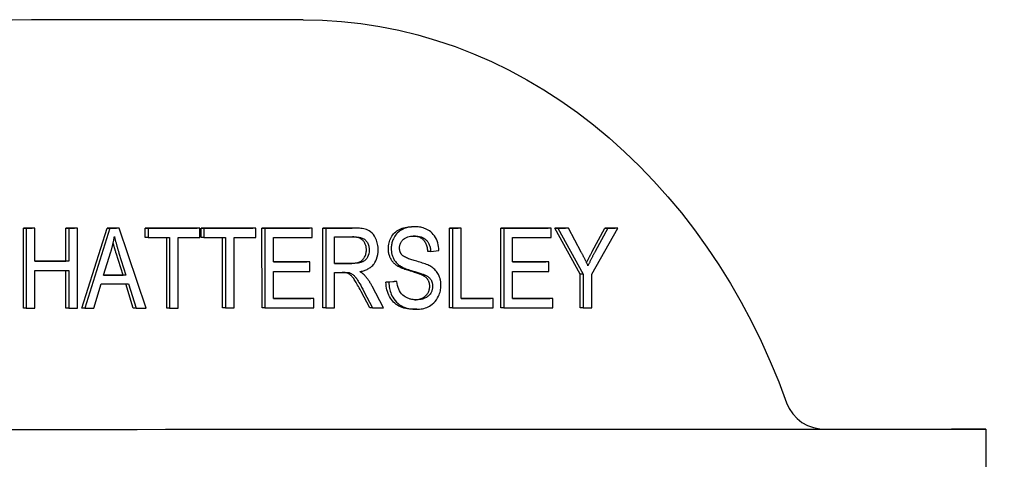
# Model space of a CAD drawing. Header units: millimetres. Extents: x 211 to 518, y 51 to 450.
# Tile 8 of 13: x 337 to 386, y 428 to 450. Entities that reach past the tile are written whole.
import ezdxf

# ---------------------------------------------------------------- set-up
doc = ezdxf.new("R2010")
doc.units = ezdxf.units.MM
doc.layers.add('Detail', color=2, linetype='Continuous')

msp = doc.modelspace()

# ---------------------------------------------------------------- linework, layer by layer
at = {"layer": 'Detail'}
for p, q in [((351.263, 450.393), (337.669, 450.393)), ((337.256, 435.942), (337.256, 439.942)), ((337.256, 439.942), (337.69, 439.942)), ((337.399, 439.942), (337.256, 439.942)), ((337.399, 439.942), (337.4, 435.942)), ((337.834, 439.942), (337.399, 439.942)), ((337.834, 439.942), (337.69, 439.942)), ((337.834, 438.298), (337.834, 439.942)), ((339.389, 438.299), (339.388, 439.942)), ((339.388, 439.942), (339.823, 439.942)), ((339.532, 439.942), (339.388, 439.942)), ((339.532, 439.942), (339.532, 438.299)), ((339.966, 439.942), (339.532, 439.942)), ((339.966, 439.942), (339.823, 439.942)), ((339.967, 435.942), (339.966, 439.942)), ((340.188, 435.942), (341.446, 439.943)), ((341.59, 439.943), (340.332, 435.942)), ((341.446, 439.943), (341.916, 439.943)), ((341.59, 439.943), (341.446, 439.943)), ((342.059, 439.943), (341.59, 439.943)), ((342.059, 439.943), (341.916, 439.943)), ((343.399, 435.943), (342.059, 439.943)), ((343.354, 439.943), (345.952, 439.944)), ((343.354, 439.471), (343.354, 439.943)), ((343.498, 439.943), (343.354, 439.943)), ((346.095, 439.944), (343.498, 439.943)), ((343.498, 439.943), (343.498, 439.471)), ((346.095, 439.944), (345.952, 439.944)), ((346.095, 439.472), (346.095, 439.944)), ((346.151, 439.944), (348.749, 439.945)), ((346.151, 439.472), (346.151, 439.944)), ((346.295, 439.944), (346.151, 439.944)), ((348.892, 439.945), (346.295, 439.944)), ((346.295, 439.944), (346.295, 439.472)), ((348.892, 439.945), (348.749, 439.945)), ((348.892, 439.473), (348.892, 439.945)), ((349.203, 439.945), (351.576, 439.946)), ((349.204, 435.945), (349.203, 439.945)), ((349.347, 439.945), (349.203, 439.945)), ((351.719, 439.946), (349.347, 439.945)), ((349.347, 439.945), (349.347, 435.945)), ((351.719, 439.946), (351.576, 439.946)), ((351.719, 439.473), (351.719, 439.946)), ((352.255, 439.946), (353.709, 439.947)), ((352.256, 435.946), (352.255, 439.946)), ((352.398, 439.946), (352.255, 439.946)), ((353.852, 439.947), (352.398, 439.946)), ((352.398, 439.946), (352.399, 435.946)), ((353.853, 439.947), (353.71, 439.947)), ((356.829, 440.018), (356.686, 440.018)), ((358.592, 435.948), (358.591, 439.948)), ((358.591, 439.948), (359.026, 439.948)), ((358.734, 439.948), (358.591, 439.948)), ((359.169, 439.948), (358.734, 439.948)), ((358.734, 439.948), (358.735, 435.948)), ((359.169, 439.948), (359.026, 439.948)), ((359.17, 436.421), (359.169, 439.948)), ((361.163, 439.949), (363.536, 439.95)), ((361.164, 435.949), (361.163, 439.949)), ((361.307, 439.949), (361.163, 439.949)), ((363.679, 439.95), (361.307, 439.949)), ((361.307, 439.949), (361.308, 435.949)), ((363.679, 439.95), (363.536, 439.95)), ((363.679, 439.477), (363.679, 439.95)), ((365.132, 437.645), (363.868, 439.95)), ((363.868, 439.95), (364.395, 439.95)), ((364.011, 439.95), (363.868, 439.95)), ((364.538, 439.95), (364.011, 439.95)), ((364.011, 439.95), (365.276, 437.645)), ((364.538, 439.95), (364.395, 439.95)), ((365.185, 438.743), (364.538, 439.95)), ((365.71, 437.645), (367.018, 439.951)), ((365.734, 438.773), (366.37, 439.951)), ((366.514, 439.951), (365.877, 438.773)), ((366.37, 439.951), (366.875, 439.951)), ((366.514, 439.951), (366.37, 439.951)), ((367.018, 439.951), (366.514, 439.951)), ((367.018, 439.951), (366.875, 439.951)), ((343.498, 439.471), (343.354, 439.471)), ((343.498, 439.471), (344.577, 439.471)), ((344.434, 435.944), (344.433, 439.471)), ((344.577, 439.471), (344.577, 435.944)), ((345.011, 439.471), (346.095, 439.472)), ((345.012, 435.944), (345.011, 439.471)), ((346.295, 439.472), (346.151, 439.472)), ((346.295, 439.472), (347.374, 439.472)), ((347.231, 435.945), (347.23, 439.472)), ((347.374, 439.472), (347.374, 435.945)), ((347.808, 439.472), (348.892, 439.473)), ((347.809, 435.945), (347.808, 439.472)), ((349.781, 439.473), (351.719, 439.473)), ((349.782, 438.25), (349.781, 439.473)), ((352.833, 439.504), (353.87, 439.505)), ((352.833, 438.181), (352.833, 439.504)), ((361.741, 439.476), (363.679, 439.477)), ((361.742, 438.254), (361.741, 439.476)), ((341.275, 437.583), (341.637, 438.757)), ((342.246, 437.583), (341.901, 438.693)), ((342.044, 438.693), (342.389, 437.583)), ((357.648, 438.783), (357.505, 438.783)), ((357.648, 438.783), (358.063, 438.823)), ((337.834, 438.298), (339.389, 438.299)), ((339.532, 438.299), (337.834, 438.298)), ((339.532, 438.299), (339.389, 438.299)), ((349.782, 438.25), (351.454, 438.251)), ((351.597, 438.251), (349.782, 438.25)), ((351.597, 438.251), (351.454, 438.251)), ((351.597, 437.778), (351.597, 438.251)), ((352.833, 438.181), (353.622, 438.181)), ((353.765, 438.181), (352.833, 438.181)), ((361.742, 438.254), (363.414, 438.254)), ((363.557, 438.254), (361.742, 438.254)), ((363.557, 438.254), (363.414, 438.254)), ((363.557, 437.782), (363.557, 438.254)), ((337.834, 435.942), (337.834, 437.826)), ((337.834, 437.826), (339.532, 437.826)), ((339.389, 435.942), (339.389, 437.826)), ((339.532, 437.826), (339.533, 435.942)), ((349.782, 436.418), (349.782, 437.778)), ((349.782, 437.778), (351.597, 437.778)), ((352.834, 435.946), (352.833, 437.724)), ((352.833, 437.724), (353.335, 437.724)), ((353.578, 437.706), (353.434, 437.706)), ((356.137, 438.045), (355.994, 438.045)), ((361.742, 437.781), (363.557, 437.782)), ((361.742, 436.422), (361.742, 437.781)), ((341.275, 437.583), (342.246, 437.583)), ((342.389, 437.583), (341.275, 437.583)), ((342.389, 437.583), (342.246, 437.583)), ((355.407, 437.234), (355.817, 437.277)), ((355.551, 437.234), (355.407, 437.234)), ((355.96, 437.277), (355.551, 437.234)), ((355.96, 437.277), (355.817, 437.277)), ((357.359, 437.597), (357.215, 437.597)), ((365.133, 435.95), (365.132, 437.645)), ((365.276, 437.645), (365.132, 437.645)), ((365.276, 437.645), (365.276, 435.95)), ((365.711, 435.95), (365.71, 437.645)), ((340.791, 435.943), (341.151, 437.153)), ((341.151, 437.153), (342.524, 437.154)), ((342.761, 435.943), (342.381, 437.153)), ((342.524, 437.154), (342.904, 435.943)), ((354.598, 435.947), (354.164, 436.779)), ((354.307, 436.779), (354.742, 435.947)), ((355.284, 435.947), (354.717, 437.035)), ((349.782, 436.418), (351.651, 436.419)), ((351.795, 436.419), (349.782, 436.418)), ((351.795, 436.419), (351.651, 436.419)), ((351.795, 435.946), (351.795, 436.419)), ((359.17, 436.421), (360.64, 436.421)), ((360.783, 436.421), (359.17, 436.421)), ((360.783, 436.421), (360.64, 436.421)), ((360.783, 435.949), (360.783, 436.421)), ((361.742, 436.422), (363.612, 436.422)), ((363.755, 436.422), (361.742, 436.422)), ((363.755, 436.422), (363.612, 436.422)), ((363.755, 435.95), (363.755, 436.422)), ((337.4, 435.942), (337.256, 435.942)), ((337.4, 435.942), (337.834, 435.942)), ((339.533, 435.942), (339.389, 435.942)), ((339.533, 435.942), (339.967, 435.942)), ((340.332, 435.942), (340.188, 435.942)), ((340.332, 435.942), (340.791, 435.943)), ((342.904, 435.943), (342.761, 435.943)), ((342.904, 435.943), (343.399, 435.943)), ((344.577, 435.944), (344.434, 435.944)), ((344.577, 435.944), (345.012, 435.944)), ((347.374, 435.945), (347.231, 435.945)), ((347.374, 435.945), (347.809, 435.945)), ((349.347, 435.945), (349.204, 435.945)), ((349.347, 435.945), (351.795, 435.946)), ((352.399, 435.946), (352.256, 435.946)), ((352.399, 435.946), (352.834, 435.946)), ((354.742, 435.947), (354.598, 435.947)), ((354.742, 435.947), (355.284, 435.947)), ((356.949, 435.88), (356.805, 435.88)), ((358.735, 435.948), (358.592, 435.948)), ((358.735, 435.948), (360.783, 435.949)), ((361.308, 435.949), (361.164, 435.949)), ((361.308, 435.949), (363.755, 435.95)), ((365.276, 435.95), (365.133, 435.95)), ((365.276, 435.95), (365.711, 435.95)), ((377.225, 429.879), (383.724, 429.879)), ((385.442, 429.879), (385.443, 426.179))]:
    msp.add_line(p, q, dxfattribs=at)
at = {"layer": 'Detail', "flags": 128}
for points in [[(351.263, 450.393), (352.228, 450.372), (353.191, 450.308), (354.152, 450.201), (355.108, 450.053), (356.059, 449.862), (357.004, 449.63), (357.94, 449.356), (358.867, 449.041), (359.783, 448.685), (360.687, 448.29), (361.579, 447.856), (362.456, 447.383), (363.317, 446.872), (364.162, 446.324), (364.989, 445.739), (365.798, 445.12), (366.587, 444.465), (367.355, 443.777), (368.102, 443.056), (368.825, 442.303), (369.526, 441.52), (370.202, 440.707), (370.853, 439.865), (371.478, 438.996), (372.077, 438.101), (372.648, 437.18), (373.191, 436.236), (373.705, 435.269), (374.19, 434.28), (374.645, 433.272), (375.069, 432.245), (375.463, 431.2)], [(355.018, 438.856), (355.017, 438.929), (355.012, 439.001), (355.003, 439.073), (354.99, 439.145), (354.973, 439.215), (354.953, 439.284), (354.93, 439.351), (354.902, 439.416), (354.871, 439.48), (354.83, 439.551), (354.777, 439.627), (354.711, 439.701), (354.636, 439.766), (354.563, 439.815), (354.493, 439.85), (354.428, 439.874), (354.364, 439.893), (354.296, 439.909), (354.225, 439.922), (354.153, 439.931), (354.078, 439.938), (354.003, 439.943), (353.927, 439.946), (353.852, 439.947)], [(355.529, 438.914), (355.532, 438.989), (355.538, 439.063), (355.549, 439.136), (355.565, 439.208), (355.584, 439.278), (355.609, 439.347), (355.637, 439.415), (355.67, 439.481), (355.708, 439.544), (355.749, 439.604), (355.794, 439.66), (355.844, 439.712), (355.897, 439.76), (355.955, 439.804), (356.017, 439.844), (356.082, 439.88), (356.151, 439.912), (356.222, 439.94), (356.294, 439.964), (356.369, 439.983), (356.445, 439.998), (356.523, 440.009), (356.603, 440.015), (356.685, 440.018)], [(356.829, 440.018), (356.694, 440.012), (356.559, 439.993), (356.429, 439.961), (356.319, 439.923), (356.231, 439.883), (356.165, 439.847), (356.103, 439.807), (356.045, 439.763), (355.989, 439.714), (355.937, 439.659), (355.889, 439.599), (355.847, 439.538), (355.812, 439.478), (355.783, 439.419), (355.759, 439.363), (355.739, 439.312), (355.723, 439.264), (355.71, 439.215), (355.699, 439.166), (355.689, 439.117), (355.682, 439.067), (355.677, 439.016), (355.674, 438.965), (355.673, 438.914)], [(358.063, 438.823), (358.057, 438.922), (358.045, 439.02), (358.027, 439.117), (358.002, 439.211), (357.971, 439.303), (357.933, 439.392), (357.888, 439.477), (357.837, 439.558), (357.778, 439.633), (357.714, 439.702), (357.649, 439.76), (357.583, 439.809), (357.518, 439.849), (357.456, 439.883), (357.395, 439.911), (357.335, 439.935), (357.273, 439.955), (357.211, 439.973), (357.148, 439.987), (357.085, 439.998), (357.021, 440.007), (356.957, 440.013), (356.893, 440.017), (356.829, 440.018)], [(341.637, 438.757), (341.646, 438.788), (341.655, 438.819), (341.664, 438.851), (341.673, 438.882), (341.682, 438.914), (341.69, 438.945), (341.698, 438.977), (341.706, 439.009), (341.714, 439.04), (341.722, 439.072), (341.73, 439.104), (341.737, 439.136), (341.744, 439.168), (341.752, 439.2), (341.759, 439.232), (341.765, 439.264), (341.772, 439.296), (341.779, 439.328), (341.785, 439.36), (341.791, 439.393), (341.797, 439.425), (341.803, 439.457), (341.809, 439.49), (341.815, 439.522)], [(341.901, 438.693), (341.894, 438.717), (341.887, 438.74), (341.88, 438.763), (341.873, 438.786), (341.866, 438.809), (341.859, 438.831), (341.852, 438.854), (341.846, 438.876), (341.839, 438.898), (341.833, 438.92), (341.827, 438.941), (341.82, 438.962), (341.814, 438.984), (341.808, 439.005), (341.802, 439.025), (341.796, 439.046), (341.791, 439.066), (341.785, 439.086), (341.779, 439.106), (341.774, 439.126), (341.768, 439.146), (341.763, 439.165), (341.758, 439.184), (341.752, 439.203)], [(341.815, 439.522), (341.823, 439.487), (341.831, 439.452), (341.84, 439.417), (341.849, 439.382), (341.858, 439.347), (341.867, 439.311), (341.876, 439.276), (341.886, 439.241), (341.895, 439.206), (341.904, 439.172), (341.914, 439.138), (341.923, 439.104), (341.933, 439.069), (341.943, 439.035), (341.953, 439.001), (341.963, 438.966), (341.973, 438.932), (341.983, 438.897), (341.993, 438.863), (342.003, 438.829), (342.014, 438.795), (342.024, 438.761), (342.034, 438.727), (342.044, 438.693)], [(354.428, 438.855), (354.427, 438.902), (354.423, 438.946), (354.418, 438.99), (354.41, 439.032), (354.399, 439.073), (354.387, 439.112), (354.372, 439.15), (354.354, 439.186), (354.335, 439.222), (354.313, 439.255), (354.288, 439.288), (354.262, 439.319), (354.233, 439.348), (354.201, 439.375), (354.167, 439.399), (354.13, 439.421), (354.09, 439.44), (354.048, 439.457), (354.003, 439.471), (353.955, 439.483), (353.905, 439.492), (353.852, 439.499), (353.796, 439.503), (353.737, 439.505)], [(353.87, 439.505), (353.913, 439.504), (353.957, 439.502), (354, 439.498), (354.044, 439.493), (354.087, 439.485), (354.13, 439.475), (354.172, 439.463), (354.214, 439.448), (354.255, 439.43), (354.294, 439.409), (354.33, 439.386), (354.364, 439.359), (354.395, 439.33), (354.425, 439.297), (354.452, 439.261), (354.477, 439.223), (354.5, 439.182), (354.519, 439.14), (354.536, 439.095), (354.549, 439.049), (354.559, 439.001), (354.566, 438.953), (354.57, 438.905), (354.571, 438.855)], [(356.09, 438.95), (356.091, 438.985), (356.094, 439.02), (356.098, 439.054), (356.105, 439.088), (356.114, 439.121), (356.125, 439.154), (356.137, 439.185), (356.152, 439.215), (356.167, 439.244), (356.185, 439.271), (356.203, 439.298), (356.223, 439.323), (356.244, 439.347), (356.266, 439.37), (356.294, 439.396), (356.33, 439.423), (356.375, 439.452), (356.43, 439.479), (356.495, 439.504), (356.564, 439.523), (356.635, 439.536), (356.706, 439.545), (356.777, 439.55), (356.846, 439.551)], [(357.505, 438.783), (357.499, 438.843), (357.49, 438.9), (357.48, 438.954), (357.468, 439.006), (357.453, 439.056), (357.437, 439.104), (357.418, 439.149), (357.398, 439.192), (357.375, 439.232), (357.351, 439.27), (357.324, 439.306), (357.295, 439.339), (357.265, 439.37), (357.231, 439.399), (357.196, 439.425), (357.158, 439.448), (357.118, 439.47), (357.076, 439.488), (357.031, 439.505), (356.984, 439.519), (356.935, 439.53), (356.883, 439.539), (356.829, 439.545), (356.772, 439.55)], [(356.846, 439.551), (356.925, 439.549), (357.005, 439.542), (357.085, 439.529), (357.163, 439.508), (357.238, 439.481), (357.302, 439.448), (357.355, 439.414), (357.396, 439.381), (357.427, 439.351), (357.454, 439.323), (357.478, 439.292), (357.501, 439.26), (357.522, 439.227), (357.542, 439.191), (357.56, 439.154), (357.576, 439.116), (357.59, 439.076), (357.603, 439.036), (357.614, 438.995), (357.624, 438.954), (357.632, 438.911), (357.639, 438.869), (357.644, 438.826), (357.648, 438.783)], [(353.622, 438.181), (353.694, 438.183), (353.762, 438.186), (353.826, 438.192), (353.886, 438.2), (353.942, 438.211), (353.994, 438.223), (354.042, 438.239), (354.086, 438.256), (354.127, 438.276), (354.165, 438.299), (354.2, 438.325), (354.233, 438.354), (354.264, 438.385), (354.292, 438.42), (354.318, 438.457), (354.341, 438.497), (354.361, 438.539), (354.379, 438.582), (354.394, 438.625), (354.406, 438.67), (354.416, 438.715), (354.423, 438.761), (354.427, 438.808), (354.428, 438.855)], [(354.571, 438.855), (354.566, 438.76), (354.549, 438.667), (354.521, 438.578), (354.484, 438.496), (354.443, 438.431), (354.403, 438.381), (354.365, 438.343), (354.326, 438.312), (354.288, 438.287), (354.251, 438.266), (354.217, 438.251), (354.185, 438.239), (354.154, 438.228), (354.122, 438.219), (354.089, 438.211), (354.054, 438.204), (354.02, 438.199), (353.984, 438.194), (353.948, 438.19), (353.912, 438.187), (353.875, 438.184), (353.838, 438.183), (353.802, 438.182), (353.765, 438.181)], [(354.097, 437.767), (354.144, 437.775), (354.19, 437.785), (354.237, 437.796), (354.283, 437.809), (354.329, 437.824), (354.375, 437.84), (354.42, 437.858), (354.464, 437.878), (354.508, 437.9), (354.55, 437.924), (354.592, 437.951), (354.632, 437.979), (354.671, 438.01), (354.708, 438.044), (354.744, 438.08), (354.778, 438.119), (354.813, 438.165), (354.855, 438.226), (354.898, 438.304), (354.94, 438.398), (354.975, 438.507), (355, 438.621), (355.014, 438.737), (355.018, 438.856)], [(355.994, 438.045), (355.956, 438.07), (355.919, 438.097), (355.884, 438.124), (355.851, 438.153), (355.819, 438.182), (355.789, 438.213), (355.761, 438.244), (355.734, 438.277), (355.709, 438.31), (355.686, 438.345), (355.664, 438.38), (355.644, 438.417), (355.626, 438.454), (355.609, 438.492), (355.594, 438.531), (355.581, 438.571), (355.569, 438.611), (355.558, 438.652), (355.549, 438.694), (355.542, 438.736), (355.537, 438.78), (355.533, 438.824), (355.53, 438.868), (355.529, 438.914)], [(355.673, 438.914), (355.673, 438.876), (355.675, 438.839), (355.678, 438.802), (355.682, 438.765), (355.687, 438.728), (355.693, 438.692), (355.701, 438.656), (355.71, 438.62), (355.72, 438.584), (355.732, 438.548), (355.746, 438.51), (355.762, 438.47), (355.781, 438.43), (355.802, 438.389), (355.827, 438.348), (355.855, 438.307), (355.885, 438.267), (355.917, 438.229), (355.951, 438.194), (355.986, 438.16), (356.022, 438.128), (356.06, 438.099), (356.098, 438.071), (356.137, 438.045)], [(356.217, 438.594), (356.207, 438.605), (356.197, 438.617), (356.188, 438.629), (356.179, 438.642), (356.17, 438.655), (356.162, 438.668), (356.154, 438.682), (356.146, 438.696), (356.139, 438.71), (356.133, 438.725), (356.127, 438.74), (356.121, 438.755), (356.116, 438.771), (356.111, 438.786), (356.107, 438.802), (356.103, 438.818), (356.1, 438.834), (356.097, 438.851), (356.095, 438.867), (356.093, 438.884), (356.092, 438.9), (356.091, 438.917), (356.09, 438.934), (356.09, 438.95)], [(365.52, 438.066), (365.507, 438.095), (365.494, 438.124), (365.481, 438.153), (365.468, 438.181), (365.455, 438.21), (365.441, 438.239), (365.428, 438.267), (365.414, 438.296), (365.4, 438.324), (365.387, 438.352), (365.373, 438.381), (365.359, 438.409), (365.345, 438.437), (365.331, 438.465), (365.317, 438.493), (365.302, 438.521), (365.288, 438.549), (365.274, 438.577), (365.259, 438.605), (365.245, 438.632), (365.23, 438.66), (365.215, 438.688), (365.2, 438.715), (365.185, 438.743)], [(365.45, 438.219), (365.461, 438.241), (365.471, 438.262), (365.482, 438.284), (365.492, 438.305), (365.503, 438.327), (365.514, 438.349), (365.525, 438.371), (365.537, 438.394), (365.548, 438.416), (365.56, 438.439), (365.571, 438.462), (365.583, 438.485), (365.595, 438.508), (365.607, 438.531), (365.619, 438.555), (365.631, 438.579), (365.644, 438.602), (365.656, 438.626), (365.669, 438.65), (365.682, 438.675), (365.694, 438.699), (365.707, 438.724), (365.721, 438.749), (365.734, 438.773)], [(365.877, 438.773), (365.862, 438.745), (365.847, 438.716), (365.831, 438.687), (365.816, 438.657), (365.801, 438.628), (365.785, 438.599), (365.77, 438.57), (365.755, 438.54), (365.74, 438.511), (365.725, 438.482), (365.71, 438.452), (365.695, 438.423), (365.68, 438.394), (365.665, 438.364), (365.65, 438.335), (365.636, 438.305), (365.621, 438.275), (365.606, 438.246), (365.592, 438.216), (365.577, 438.186), (365.563, 438.156), (365.549, 438.126), (365.534, 438.096), (365.52, 438.066)], [(357.603, 438.054), (357.555, 438.08), (357.5, 438.104), (357.441, 438.129), (357.378, 438.153), (357.312, 438.176), (357.243, 438.199), (357.173, 438.221), (357.102, 438.243), (357.031, 438.264), (356.961, 438.284), (356.893, 438.304), (356.828, 438.323), (356.766, 438.342), (356.709, 438.359), (356.653, 438.377), (356.597, 438.396), (356.541, 438.416), (356.485, 438.438), (356.432, 438.46), (356.382, 438.484), (356.335, 438.508), (356.292, 438.534), (356.252, 438.562), (356.217, 438.594)], [(353.434, 437.706), (353.428, 437.707), (353.422, 437.708), (353.415, 437.71), (353.408, 437.711), (353.401, 437.712), (353.393, 437.713), (353.386, 437.714), (353.378, 437.715), (353.369, 437.716), (353.36, 437.717), (353.351, 437.718), (353.342, 437.719), (353.333, 437.72), (353.323, 437.72), (353.313, 437.721), (353.302, 437.721), (353.291, 437.722), (353.28, 437.722), (353.269, 437.723), (353.258, 437.723), (353.246, 437.723), (353.233, 437.724), (353.221, 437.724), (353.208, 437.724)], [(353.335, 437.724), (353.345, 437.724), (353.355, 437.724), (353.365, 437.724), (353.375, 437.724), (353.385, 437.723), (353.395, 437.723), (353.405, 437.723), (353.415, 437.723), (353.425, 437.722), (353.435, 437.722), (353.445, 437.721), (353.455, 437.721), (353.465, 437.72), (353.475, 437.72), (353.485, 437.719), (353.495, 437.718), (353.505, 437.717), (353.516, 437.716), (353.526, 437.715), (353.537, 437.713), (353.547, 437.712), (353.558, 437.71), (353.568, 437.708), (353.578, 437.706)], [(354.164, 436.779), (354.117, 436.866), (354.073, 436.948), (354.031, 437.025), (353.991, 437.096), (353.953, 437.163), (353.917, 437.223), (353.883, 437.279), (353.851, 437.329), (353.821, 437.375), (353.792, 437.417), (353.763, 437.456), (353.735, 437.492), (353.708, 437.523), (353.682, 437.552), (353.656, 437.576), (353.632, 437.598), (353.607, 437.616), (353.583, 437.633), (353.558, 437.649), (353.534, 437.663), (353.509, 437.676), (353.484, 437.687), (353.459, 437.697), (353.434, 437.706)], [(353.578, 437.706), (353.607, 437.696), (353.635, 437.684), (353.663, 437.671), (353.69, 437.656), (353.717, 437.64), (353.743, 437.622), (353.767, 437.604), (353.789, 437.585), (353.811, 437.566), (353.831, 437.545), (353.851, 437.524), (353.87, 437.502), (353.889, 437.479), (353.91, 437.452), (353.933, 437.42), (353.96, 437.382), (353.989, 437.338), (354.021, 437.287), (354.058, 437.228), (354.098, 437.159), (354.143, 437.081), (354.192, 436.992), (354.247, 436.892), (354.307, 436.779)], [(354.357, 437.569), (354.347, 437.579), (354.338, 437.589), (354.328, 437.599), (354.317, 437.608), (354.307, 437.618), (354.296, 437.627), (354.286, 437.636), (354.275, 437.645), (354.265, 437.653), (354.254, 437.662), (354.243, 437.67), (354.232, 437.678), (354.221, 437.686), (354.21, 437.694), (354.199, 437.702), (354.188, 437.709), (354.177, 437.717), (354.165, 437.724), (354.154, 437.732), (354.143, 437.739), (354.131, 437.746), (354.12, 437.753), (354.109, 437.76), (354.097, 437.767)], [(357.215, 437.597), (357.191, 437.608), (357.162, 437.62), (357.129, 437.633), (357.092, 437.647), (357.049, 437.662), (357.003, 437.678), (356.952, 437.695), (356.896, 437.713), (356.836, 437.732), (356.772, 437.751), (356.703, 437.772), (356.63, 437.794), (356.556, 437.816), (356.486, 437.837), (356.42, 437.859), (356.358, 437.88), (356.299, 437.902), (356.244, 437.923), (356.193, 437.943), (356.146, 437.964), (356.102, 437.985), (356.062, 438.005), (356.026, 438.025), (355.994, 438.045)], [(356.137, 438.045), (356.183, 438.017), (356.234, 437.991), (356.289, 437.965), (356.347, 437.94), (356.408, 437.915), (356.471, 437.892), (356.535, 437.87), (356.599, 437.848), (356.664, 437.828), (356.727, 437.808), (356.789, 437.789), (356.848, 437.772), (356.904, 437.755), (356.957, 437.739), (357.008, 437.723), (357.058, 437.707), (357.106, 437.691), (357.152, 437.676), (357.194, 437.662), (357.234, 437.648), (357.271, 437.634), (357.304, 437.621), (357.334, 437.609), (357.359, 437.597)], [(358.161, 437.079), (358.16, 437.118), (358.159, 437.157), (358.156, 437.195), (358.152, 437.233), (358.147, 437.271), (358.141, 437.309), (358.134, 437.346), (358.126, 437.384), (358.116, 437.421), (358.105, 437.457), (358.092, 437.496), (358.077, 437.537), (358.057, 437.582), (358.034, 437.629), (358.006, 437.677), (357.974, 437.727), (357.936, 437.778), (357.895, 437.827), (357.851, 437.872), (357.804, 437.914), (357.756, 437.954), (357.706, 437.99), (357.655, 438.024), (357.603, 438.054)], [(354.717, 437.035), (354.704, 437.059), (354.691, 437.083), (354.677, 437.107), (354.664, 437.131), (354.65, 437.155), (354.637, 437.178), (354.623, 437.202), (354.609, 437.225), (354.594, 437.248), (354.58, 437.271), (354.565, 437.293), (354.55, 437.316), (354.535, 437.338), (354.52, 437.36), (354.505, 437.382), (354.489, 437.404), (354.473, 437.425), (354.457, 437.447), (354.441, 437.468), (354.425, 437.488), (354.408, 437.509), (354.391, 437.529), (354.374, 437.549), (354.357, 437.569)], [(356.806, 435.88), (356.697, 435.883), (356.592, 435.89), (356.492, 435.903), (356.396, 435.92), (356.305, 435.942), (356.219, 435.969), (356.137, 436.002), (356.059, 436.039), (355.987, 436.081), (355.918, 436.128), (355.853, 436.18), (355.792, 436.237), (355.735, 436.299), (355.682, 436.366), (355.633, 436.437), (355.589, 436.514), (355.548, 436.595), (355.513, 436.678), (355.483, 436.764), (355.458, 436.853), (355.438, 436.944), (355.422, 437.038), (355.412, 437.134), (355.407, 437.234)], [(355.551, 437.234), (355.554, 437.156), (355.561, 437.079), (355.571, 437.003), (355.584, 436.927), (355.601, 436.853), (355.621, 436.78), (355.645, 436.708), (355.673, 436.637), (355.708, 436.561), (355.75, 436.481), (355.802, 436.399), (355.864, 436.316), (355.935, 436.237), (356.012, 436.166), (356.094, 436.105), (356.18, 436.051), (356.269, 436.006), (356.362, 435.969), (356.458, 435.94), (356.555, 435.917), (356.654, 435.9), (356.753, 435.889), (356.852, 435.882), (356.95, 435.88)], [(356.93, 436.353), (356.89, 436.354), (356.852, 436.355), (356.813, 436.358), (356.774, 436.363), (356.736, 436.368), (356.697, 436.375), (356.659, 436.384), (356.621, 436.394), (356.584, 436.405), (356.546, 436.418), (356.509, 436.433), (356.473, 436.449), (356.43, 436.47), (356.377, 436.5), (356.316, 436.54), (356.252, 436.591), (356.189, 436.654), (356.134, 436.723), (356.087, 436.801), (356.048, 436.887), (356.016, 436.98), (355.991, 437.077), (355.973, 437.177), (355.96, 437.277)], [(357.6, 437.033), (357.6, 437.064), (357.598, 437.095), (357.595, 437.125), (357.59, 437.154), (357.585, 437.182), (357.578, 437.21), (357.57, 437.237), (357.561, 437.264), (357.55, 437.289), (357.539, 437.314), (357.526, 437.339), (357.511, 437.362), (357.496, 437.385), (357.479, 437.408), (357.46, 437.43), (357.439, 437.451), (357.417, 437.471), (357.393, 437.491), (357.368, 437.51), (357.34, 437.529), (357.312, 437.547), (357.281, 437.564), (357.249, 437.581), (357.215, 437.597)], [(357.359, 437.597), (357.388, 437.583), (357.418, 437.568), (357.447, 437.552), (357.476, 437.534), (357.503, 437.516), (357.531, 437.496), (357.557, 437.474), (357.582, 437.451), (357.607, 437.426), (357.629, 437.399), (357.649, 437.372), (357.666, 437.344), (357.681, 437.317), (357.693, 437.291), (357.704, 437.265), (357.712, 437.24), (357.72, 437.215), (357.726, 437.19), (357.732, 437.164), (357.736, 437.139), (357.739, 437.113), (357.742, 437.086), (357.743, 437.06), (357.744, 437.033)], [(356.858, 436.355), (356.914, 436.359), (356.968, 436.366), (357.021, 436.376), (357.072, 436.388), (357.122, 436.403), (357.17, 436.42), (357.217, 436.439), (357.261, 436.461), (357.303, 436.485), (357.342, 436.511), (357.378, 436.539), (357.411, 436.568), (357.442, 436.6), (357.469, 436.633), (357.494, 436.669), (357.517, 436.706), (357.536, 436.744), (357.553, 436.783), (357.568, 436.822), (357.579, 436.863), (357.588, 436.904), (357.595, 436.946), (357.599, 436.989), (357.6, 437.033)], [(357.744, 437.033), (357.743, 436.997), (357.74, 436.962), (357.736, 436.926), (357.729, 436.891), (357.721, 436.857), (357.711, 436.823), (357.7, 436.79), (357.686, 436.757), (357.668, 436.721), (357.647, 436.683), (357.621, 436.644), (357.589, 436.604), (357.553, 436.567), (357.514, 436.533), (357.474, 436.503), (357.432, 436.477), (357.388, 436.453), (357.343, 436.432), (357.292, 436.412), (357.234, 436.393), (357.169, 436.377), (357.097, 436.364), (357.017, 436.356), (356.93, 436.353)], [(356.95, 435.88), (357.022, 435.882), (357.095, 435.888), (357.167, 435.897), (357.239, 435.91), (357.31, 435.927), (357.38, 435.949), (357.449, 435.974), (357.517, 436.005), (357.584, 436.04), (357.653, 436.082), (357.725, 436.134), (357.8, 436.198), (357.873, 436.274), (357.94, 436.361), (357.995, 436.447), (358.038, 436.53), (358.071, 436.607), (358.096, 436.675), (358.116, 436.74), (358.132, 436.806), (358.145, 436.873), (358.153, 436.941), (358.159, 437.01), (358.161, 437.079)], [(375.463, 431.2), (375.594, 430.91), (375.769, 430.645), (375.985, 430.41), (376.234, 430.213), (376.512, 430.058), (376.81, 429.949), (377.122, 429.888), (377.279, 429.877), (377.315, 429.876), (377.331, 429.876), (377.336, 429.876)], [(374.996, 429.873), (375.024, 429.873), (375.051, 429.873), (375.078, 429.873), (375.105, 429.873), (375.132, 429.873), (375.159, 429.873), (375.186, 429.873), (375.214, 429.873), (375.241, 429.873), (375.268, 429.873), (375.295, 429.874), (375.322, 429.874), (375.349, 429.874), (375.376, 429.874), (375.403, 429.874), (375.43, 429.874), (375.457, 429.875), (375.484, 429.875), (375.511, 429.875), (375.538, 429.875), (375.564, 429.876), (375.591, 429.876), (375.618, 429.876), (375.645, 429.876)], [(375.646, 429.878), (375.7, 429.879), (375.753, 429.879), (375.804, 429.88), (375.853, 429.88), (375.902, 429.88), (375.951, 429.88), (375.999, 429.881), (376.048, 429.881), (376.097, 429.881), (376.148, 429.88), (376.2, 429.88), (376.254, 429.88), (376.306, 429.879), (376.358, 429.879), (376.408, 429.879), (376.457, 429.878), (376.505, 429.878), (376.552, 429.877), (376.599, 429.877), (376.645, 429.876), (376.69, 429.876), (376.735, 429.876), (376.78, 429.875), (376.825, 429.875)]]:
    msp.add_lwpolyline(points, dxfattribs=at)
at = {"layer": 'Detail'}
for centre, major_axis, ratio, start_param, end_param in [((337.669, 418.468), (0, 31.925), 0.819152, 0, 1.164992), ((233.677, 429.868), (-210, -0.043), 0.000144, 2.054337, 2.308994), ((233.677, 429.868), (-210, -0.043), 0.000144, 2.320826, 2.332235), ((233.678, 429.868), (-209.999, -0.043), 0.000144, 2.332235, 2.359662), ((375.942, 429.877), (9.5, 0.002), 0.000144, 5.50125, 6.894051)]:
    msp.add_ellipse(centre, major_axis=major_axis, ratio=ratio, start_param=start_param, end_param=end_param, dxfattribs=at)

doc.saveas('drawing.dxf')
